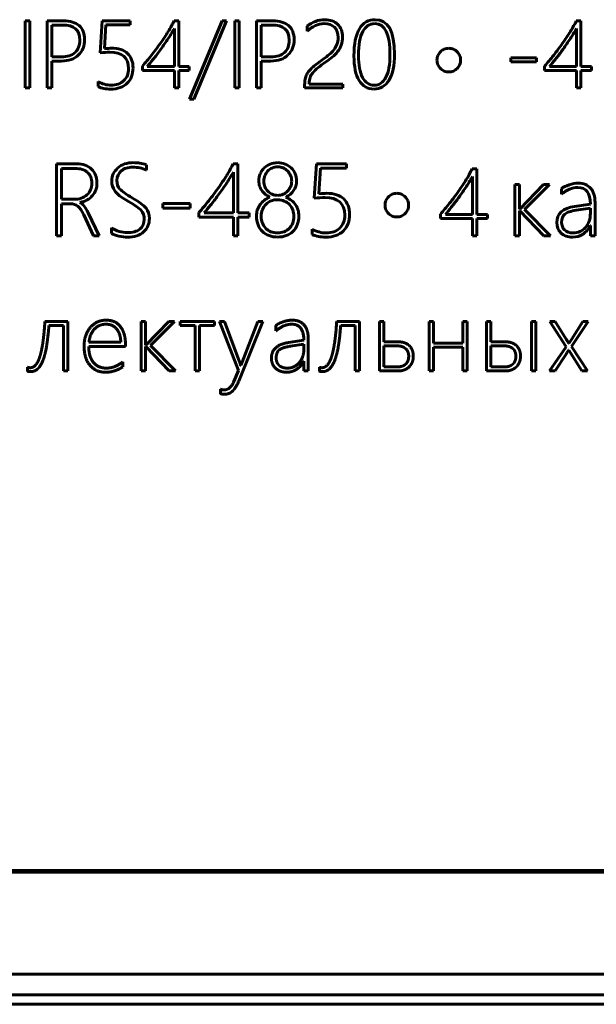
# Model space of a CAD drawing. Header units: millimetres. Extents: x -56 to 71, y -66 to 44.
# Tile 4 of 12: x -5 to 9, y -66 to -42. Entities that reach past the tile are written whole.
import ezdxf

# ---------------------------------------------------------------- set-up
doc = ezdxf.new("R2010")
doc.units = ezdxf.units.MM
doc.linetypes.add('K5LT32769', pattern=[0])
doc.linetypes.add('K5LT_BASIC', pattern=[0])

msp = doc.modelspace()

# ---------------------------------------------------------------- linework, layer by layer
at = {"color": 150, "linetype": 'K5LT_BASIC', "lineweight": 60, "true_color": 0x0080ff}
for p, q in [((-5.009, -42.374), (-5.009, -43.985)), ((-4.898, -42.374), (-5.009, -42.374)), ((-4.898, -43.985), (-4.898, -42.374)), ((-4.096, -42.374), (-4.484, -42.374)), ((-4.484, -42.374), (-4.484, -43.985)), ((-4.116, -42.475), (-4.374, -42.475)), ((-4.374, -42.475), (-4.374, -43.237)), ((-3.163, -42.374), (-3.211, -43.14)), ((-2.491, -42.374), (-3.163, -42.374)), ((-3.108, -43.041), (-3.071, -42.469)), ((-3.071, -42.469), (-2.491, -42.469)), ((-2.491, -42.469), (-2.491, -42.374)), ((-1.326, -42.374), (-1.436, -42.374)), ((-1.326, -43.47), (-1.326, -42.374)), ((-0.286, -42.374), (-1.064, -44.252)), ((-0.961, -44.252), (-0.178, -42.374)), ((-0.178, -42.374), (-0.286, -42.374)), ((0.018, -42.374), (0.018, -43.985)), ((0.128, -42.374), (0.018, -42.374)), ((0.128, -43.985), (0.128, -42.374)), ((0.931, -42.374), (0.543, -42.374)), ((0.543, -42.374), (0.543, -43.985)), ((0.653, -42.475), (0.653, -43.237)), ((0.911, -42.475), (0.653, -42.475)), ((1.758, -42.498), (1.758, -42.62)), ((8.325, -42.374), (8.215, -42.374)), ((8.325, -43.47), (8.325, -42.374)), ((-1.43, -43.47), (-1.43, -42.558)), ((8.221, -43.47), (8.221, -42.558)), ((-4.374, -43.237), (-4.144, -43.237)), ((0.653, -43.237), (0.883, -43.237)), ((-4.374, -43.985), (-4.374, -43.339)), ((-4.374, -43.339), (-4.142, -43.339)), ((-2.198, -43.462), (-2.198, -43.564)), ((-2.079, -43.47), (-1.43, -43.47)), ((-1.073, -43.47), (-1.326, -43.47)), ((-1.073, -43.564), (-1.073, -43.47)), ((0.653, -43.339), (0.885, -43.339)), ((0.653, -43.985), (0.653, -43.339)), ((7.259, -43.26), (6.645, -43.26)), ((6.645, -43.26), (6.645, -43.362)), ((6.645, -43.362), (7.259, -43.362)), ((7.259, -43.362), (7.259, -43.26)), ((7.453, -43.462), (7.453, -43.564)), ((7.572, -43.47), (8.221, -43.47)), ((8.578, -43.47), (8.325, -43.47)), ((8.578, -43.564), (8.578, -43.47)), ((-2.198, -43.564), (-1.43, -43.564)), ((-1.43, -43.564), (-1.43, -43.985)), ((-1.326, -43.985), (-1.326, -43.564)), ((-1.326, -43.564), (-1.073, -43.564)), ((7.453, -43.564), (8.221, -43.564)), ((8.221, -43.564), (8.221, -43.985)), ((8.325, -43.985), (8.325, -43.564)), ((8.325, -43.564), (8.578, -43.564)), ((-3.26, -43.833), (-3.26, -43.952)), ((1.696, -43.91), (1.696, -43.985)), ((1.806, -43.891), (1.806, -43.874)), ((2.609, -43.891), (1.806, -43.891)), ((2.609, -43.985), (2.609, -43.891)), ((-5.009, -43.985), (-4.898, -43.985)), ((-4.484, -43.985), (-4.374, -43.985)), ((-1.43, -43.985), (-1.326, -43.985)), ((0.018, -43.985), (0.128, -43.985)), ((0.543, -43.985), (0.653, -43.985)), ((1.696, -43.985), (2.609, -43.985)), ((8.221, -43.985), (8.325, -43.985)), ((-1.064, -44.252), (-0.961, -44.252)), ((-3.778, -45.808), (-4.258, -45.808)), ((-4.258, -45.808), (-4.258, -47.537)), ((-2.102, -45.956), (-2.102, -45.83)), ((0.096, -45.808), (-0.022, -45.808)), ((0.096, -46.984), (0.096, -45.808)), ((1.98, -45.808), (1.928, -46.63)), ((2.701, -45.808), (1.98, -45.808)), ((2.701, -45.909), (2.701, -45.808)), ((-4.139, -45.917), (-4.139, -46.658)), ((-3.816, -45.917), (-4.139, -45.917)), ((-0.015, -46.984), (-0.015, -46.006)), ((2.039, -46.524), (2.079, -45.909)), ((2.079, -45.909), (2.701, -45.909)), ((5.828, -45.926), (5.717, -45.926)), ((5.828, -47.021), (5.828, -45.926)), ((5.724, -47.021), (5.724, -46.11)), ((6.851, -46.302), (6.74, -46.302)), ((6.74, -46.302), (6.74, -47.537)), ((6.851, -46.892), (6.851, -46.302)), ((7.429, -46.302), (6.856, -46.892)), ((6.974, -46.905), (7.572, -46.302)), ((7.572, -46.302), (7.429, -46.302)), ((7.856, -46.404), (7.856, -46.538)), ((-4.139, -46.658), (-3.841, -46.658)), ((-4.139, -47.537), (-4.139, -46.766)), ((-4.139, -46.766), (-3.925, -46.766)), ((-3.695, -46.736), (-3.695, -46.731)), ((-1.047, -46.759), (-1.707, -46.759)), ((-1.707, -46.759), (-1.707, -46.867)), ((-1.047, -46.867), (-1.047, -46.759)), ((8.553, -46.771), (8.173, -46.828)), ((8.664, -47.537), (8.664, -46.734)), ((-3.604, -47.03), (-3.373, -47.537)), ((-3.238, -47.537), (-3.495, -46.986)), ((-1.707, -46.867), (-1.047, -46.867)), ((-0.84, -46.975), (-0.84, -47.085)), ((-0.711, -46.984), (-0.015, -46.984)), ((0.368, -46.984), (0.096, -46.984)), ((0.368, -47.085), (0.368, -46.984)), ((4.955, -47.013), (4.955, -47.115)), ((5.075, -47.021), (5.724, -47.021)), ((6.081, -47.021), (5.828, -47.021)), ((6.081, -47.115), (6.081, -47.021)), ((6.856, -46.892), (6.851, -46.892)), ((6.851, -46.931), (6.856, -46.931)), ((6.851, -47.537), (6.851, -46.931)), ((6.856, -46.931), (7.437, -47.537)), ((7.592, -47.537), (6.974, -46.905)), ((8.553, -46.872), (8.212, -46.922)), ((8.553, -46.993), (8.553, -46.872)), ((-0.84, -47.085), (-0.015, -47.085)), ((-0.015, -47.085), (-0.015, -47.537)), ((0.096, -47.085), (0.368, -47.085)), ((0.096, -47.537), (0.096, -47.085)), ((4.955, -47.115), (5.724, -47.115)), ((5.724, -47.115), (5.724, -47.537)), ((5.828, -47.537), (5.828, -47.115)), ((5.828, -47.115), (6.081, -47.115)), ((-2.941, -47.34), (-2.941, -47.475)), ((1.876, -47.374), (1.876, -47.501)), ((8.548, -47.289), (8.553, -47.289)), ((8.553, -47.289), (8.553, -47.537)), ((-4.258, -47.537), (-4.139, -47.537)), ((-3.373, -47.537), (-3.238, -47.537)), ((-0.015, -47.537), (0.096, -47.537)), ((5.724, -47.537), (5.828, -47.537)), ((6.74, -47.537), (6.851, -47.537)), ((7.437, -47.537), (7.592, -47.537)), ((8.553, -47.537), (8.664, -47.537)), ((-3.988, -49.588), (-4.536, -49.588)), ((-3.988, -50.778), (-3.988, -49.588)), ((-2.12, -49.588), (-2.226, -49.588)), ((-2.226, -49.588), (-2.226, -50.779)), ((-2.12, -50.157), (-2.12, -49.588)), ((-1.563, -49.588), (-2.115, -50.157)), ((-2.001, -50.17), (-1.424, -49.588)), ((-1.424, -49.588), (-1.563, -49.588)), ((-1.289, -49.588), (-1.289, -49.686)), ((-0.469, -49.588), (-1.289, -49.588)), ((-0.469, -49.686), (-0.469, -49.588)), ((-0.225, -49.588), (-0.345, -49.588)), ((-0.345, -49.588), (0.106, -50.769)), ((0.134, -50.557), (-0.225, -49.588)), ((0.113, -51.021), (0.692, -49.588)), ((0.576, -49.588), (0.193, -50.564)), ((0.692, -49.588), (0.576, -49.588)), ((3.013, -49.588), (2.465, -49.588)), ((3.013, -50.778), (3.013, -49.588)), ((3.489, -49.588), (3.489, -50.779)), ((3.595, -49.588), (3.489, -49.588)), ((3.595, -50.078), (3.595, -49.588)), ((4.68, -49.588), (4.68, -50.779)), ((4.786, -49.588), (4.68, -49.588)), ((4.786, -50.112), (4.786, -49.588)), ((5.595, -49.588), (5.489, -49.588)), ((5.489, -49.588), (5.489, -50.112)), ((5.595, -50.779), (5.595, -49.588)), ((6.061, -49.588), (6.061, -50.779)), ((6.167, -49.588), (6.061, -49.588)), ((6.167, -50.078), (6.167, -49.588)), ((7.138, -49.588), (7.138, -50.779)), ((7.244, -49.588), (7.138, -49.588)), ((7.244, -50.779), (7.244, -49.588)), ((7.582, -49.588), (7.973, -50.198)), ((7.708, -49.588), (7.582, -49.588)), ((7.973, -50.015), (7.708, -49.588)), ((8.096, -50.195), (8.5, -49.588)), ((8.375, -49.588), (8.098, -50.02)), ((8.5, -49.588), (8.375, -49.588)), ((-4.44, -49.686), (-4.094, -49.686)), ((-4.094, -49.686), (-4.094, -50.778)), ((-1.289, -49.686), (-0.932, -49.686)), ((-0.932, -49.686), (-0.932, -50.779)), ((-0.826, -50.779), (-0.826, -49.686)), ((-0.826, -49.686), (-0.469, -49.686)), ((1.007, -49.686), (1.007, -49.815)), ((2.561, -49.686), (2.907, -49.686)), ((2.907, -49.686), (2.907, -50.778)), ((-3.48, -50.091), (-2.715, -50.091)), ((1.677, -50.041), (1.311, -50.095)), ((1.783, -50.779), (1.783, -50.004)), ((3.936, -50.078), (3.595, -50.078)), ((6.507, -50.078), (6.167, -50.078)), ((8.098, -50.02), (8.039, -50.117)), ((-3.485, -50.189), (-2.604, -50.189)), ((-2.604, -50.189), (-2.604, -50.141)), ((-2.115, -50.157), (-2.12, -50.157)), ((-2.12, -50.195), (-2.115, -50.195)), ((-2.12, -50.779), (-2.12, -50.195)), ((-2.115, -50.195), (-1.556, -50.779)), ((-1.406, -50.779), (-2.001, -50.17)), ((1.677, -50.139), (1.35, -50.186)), ((1.677, -50.255), (1.677, -50.139)), ((3.914, -50.176), (3.595, -50.176)), ((3.595, -50.176), (3.595, -50.681)), ((5.489, -50.112), (4.786, -50.112)), ((4.786, -50.21), (5.489, -50.21)), ((4.786, -50.779), (4.786, -50.21)), ((5.489, -50.21), (5.489, -50.779)), ((6.485, -50.176), (6.167, -50.176)), ((6.167, -50.176), (6.167, -50.681)), ((7.973, -50.198), (7.575, -50.779)), ((7.988, -50.343), (8.03, -50.277)), ((8.03, -50.277), (8.034, -50.277)), ((8.039, -50.117), (8.034, -50.117)), ((8.034, -50.277), (8.348, -50.779)), ((8.484, -50.779), (8.096, -50.195)), ((-2.67, -50.677), (-2.67, -50.563)), ((0.193, -50.564), (0.165, -50.645)), ((1.672, -50.541), (1.677, -50.541)), ((1.677, -50.541), (1.677, -50.779)), ((7.705, -50.779), (7.968, -50.374)), ((-4.951, -50.69), (-4.951, -50.785)), ((-4.094, -50.778), (-3.988, -50.778)), ((-2.226, -50.779), (-2.12, -50.779)), ((-1.556, -50.779), (-1.406, -50.779)), ((-0.932, -50.779), (-0.826, -50.779)), ((0.106, -50.769), (-0.004, -51.033)), ((0.165, -50.645), (0.161, -50.645)), ((1.677, -50.779), (1.783, -50.779)), ((2.05, -50.69), (2.05, -50.785)), ((2.907, -50.778), (3.013, -50.778)), ((3.489, -50.779), (3.945, -50.779)), ((3.595, -50.681), (3.916, -50.681)), ((4.68, -50.779), (4.786, -50.779)), ((5.489, -50.779), (5.595, -50.779)), ((6.061, -50.779), (6.517, -50.779)), ((6.167, -50.681), (6.488, -50.681)), ((7.138, -50.779), (7.244, -50.779)), ((7.575, -50.779), (7.705, -50.779)), ((8.348, -50.779), (8.484, -50.779)), ((-0.327, -51.215), (-0.327, -51.321)), ((-44.75, -62.769), (59.25, -62.769))]:
    msp.add_line(p, q, dxfattribs=at)
at = {"color": 150, "linetype": 'K5LT32769', "lineweight": 60, "true_color": 0x0080ff}
for p, q in [((-44.791, -62.81), (59.291, -62.81)), ((-46.285, -65.256), (60.785, -65.256)), ((-46.285, -65.256), (60.785, -65.256)), ((60.785, -65.753), (-46.285, -65.753)), ((60.785, -65.753), (-46.285, -65.753)), ((-46.285, -65.981), (60.785, -65.981))]:
    msp.add_line(p, q, dxfattribs=at)
at = {"color": 150, "linetype": 'K5LT_BASIC', "lineweight": 60, "true_color": 0x0080ff}
for points, degree in [([(-3.699, -42.839), (-3.699, -42.597), (-3.838, -42.475), (-4.116, -42.475)], 3), ([(-3.716, -42.489), (-3.803, -42.413), (-3.93, -42.374), (-4.096, -42.374)], 3), ([(-3.584, -42.826), (-3.584, -42.678), (-3.628, -42.566), (-3.716, -42.489)], 3), ([(-1.436, -42.374), (-1.474, -42.453), (-1.522, -42.538), (-1.579, -42.631)], 3), ([(1.327, -42.839), (1.327, -42.597), (1.189, -42.475), (0.911, -42.475)], 3), ([(1.311, -42.489), (1.224, -42.413), (1.097, -42.374), (0.931, -42.374)], 3), ([(1.443, -42.826), (1.443, -42.678), (1.399, -42.566), (1.311, -42.489)], 3), ([(1.957, -42.387), (1.886, -42.414), (1.82, -42.451), (1.758, -42.498)], 3), ([(1.758, -42.62), (1.822, -42.563), (1.887, -42.52), (1.954, -42.488)], 3), ([(1.954, -42.488), (2.021, -42.457), (2.09, -42.441), (2.162, -42.441)], 3), ([(2.18, -42.347), (2.103, -42.347), (2.029, -42.36), (1.957, -42.387)], 3), ([(2.162, -42.441), (2.269, -42.441), (2.352, -42.47), (2.411, -42.529)], 3), ([(2.356, -42.376), (2.303, -42.356), (2.245, -42.347), (2.18, -42.347)], 3), ([(2.491, -42.459), (2.453, -42.423), (2.408, -42.395), (2.356, -42.376)], 3), ([(2.411, -42.529), (2.469, -42.588), (2.499, -42.671), (2.499, -42.777)], 3), ([(2.577, -42.589), (2.556, -42.538), (2.528, -42.495), (2.491, -42.459)], 3), ([(3.388, -42.347), (3.225, -42.347), (3.099, -42.419), (3.011, -42.565)], 3), ([(3.379, -42.441), (3.256, -42.441), (3.16, -42.504), (3.09, -42.631)], 3), ([(3.744, -43.188), (3.744, -42.69), (3.623, -42.441), (3.379, -42.441)], 3), ([(3.853, -43.172), (3.853, -42.622), (3.698, -42.347), (3.388, -42.347)], 3), ([(8.215, -42.374), (8.176, -42.453), (8.129, -42.538), (8.072, -42.631)], 3), ([(-1.579, -42.631), (-1.636, -42.724), (-1.698, -42.818), (-1.766, -42.914)], 3), ([(-1.43, -42.558), (-1.484, -42.653), (-1.541, -42.744), (-1.6, -42.832)], 3), ([(2.575, -42.958), (2.596, -42.9), (2.607, -42.834), (2.607, -42.76)], 3), ([(2.607, -42.76), (2.607, -42.697), (2.597, -42.64), (2.577, -42.589)], 3), ([(3.011, -42.565), (2.923, -42.711), (2.879, -42.927), (2.879, -43.214)], 3), ([(3.09, -42.631), (3.022, -42.757), (2.987, -42.947), (2.987, -43.2)], 3), ([(8.072, -42.631), (8.015, -42.724), (7.953, -42.818), (7.885, -42.914)], 3), ([(8.221, -42.558), (8.167, -42.653), (8.11, -42.744), (8.051, -42.832)], 3), ([(-3.813, -43.133), (-3.737, -43.064), (-3.699, -42.966), (-3.699, -42.839)], 3), ([(-3.731, -43.194), (-3.633, -43.098), (-3.584, -42.975), (-3.584, -42.826)], 3), ([(-1.766, -42.914), (-1.834, -43.01), (-1.905, -43.105), (-1.979, -43.199)], 3), ([(-1.6, -42.832), (-1.659, -42.92), (-1.717, -43.004), (-1.774, -43.082)], 3), ([(1.214, -43.133), (1.29, -43.064), (1.327, -42.966), (1.327, -42.839)], 3), ([(1.296, -43.194), (1.393, -43.098), (1.443, -42.975), (1.443, -42.826)], 3), ([(2.488, -43.114), (2.525, -43.067), (2.553, -43.015), (2.575, -42.958)], 3), ([(7.885, -42.914), (7.817, -43.01), (7.746, -43.105), (7.672, -43.199)], 3), ([(8.051, -42.832), (7.992, -42.92), (7.934, -43.004), (7.877, -43.082)], 3), ([(-4.144, -43.237), (-3.999, -43.237), (-3.888, -43.203), (-3.813, -43.133)], 3), ([(-4.142, -43.339), (-3.966, -43.339), (-3.829, -43.291), (-3.731, -43.194)], 3), ([(-3.211, -43.14), (-3.124, -43.131), (-3.047, -43.127), (-2.979, -43.127)], 3), ([(-2.941, -43.032), (-2.975, -43.032), (-3.03, -43.035), (-3.108, -43.041)], 3), ([(-2.979, -43.127), (-2.68, -43.127), (-2.53, -43.258), (-2.53, -43.52)], 3), ([(-2.554, -43.157), (-2.641, -43.074), (-2.771, -43.032), (-2.941, -43.032)], 3), ([(-2.422, -43.507), (-2.422, -43.357), (-2.466, -43.241), (-2.554, -43.157)], 3), ([(-1.979, -43.199), (-2.053, -43.292), (-2.126, -43.38), (-2.198, -43.462)], 3), ([(-1.774, -43.082), (-1.831, -43.16), (-1.886, -43.232), (-1.938, -43.298)], 3), ([(0.883, -43.237), (1.028, -43.237), (1.138, -43.203), (1.214, -43.133)], 3), ([(0.885, -43.339), (1.061, -43.339), (1.198, -43.291), (1.296, -43.194)], 3), ([(2.286, -43.183), (2.243, -43.217), (2.198, -43.252), (2.149, -43.287)], 3), ([(2.203, -43.36), (2.258, -43.321), (2.309, -43.282), (2.359, -43.243)], 3), ([(2.397, -43.072), (2.365, -43.111), (2.328, -43.148), (2.286, -43.183)], 3), ([(2.359, -43.243), (2.408, -43.204), (2.451, -43.161), (2.488, -43.114)], 3), ([(2.879, -43.214), (2.879, -43.474), (2.921, -43.672), (3.005, -43.808)], 3), ([(3.645, -43.729), (3.711, -43.603), (3.744, -43.423), (3.744, -43.188)], 3), ([(3.721, -43.798), (3.809, -43.655), (3.853, -43.447), (3.853, -43.172)], 3), ([(4.893, -43.207), (4.879, -43.243), (4.871, -43.279), (4.871, -43.318)], 3), ([(4.954, -43.117), (4.929, -43.142), (4.909, -43.173), (4.893, -43.207)], 3), ([(5.043, -43.056), (5.008, -43.07), (4.979, -43.09), (4.954, -43.117)], 3), ([(5.153, -43.033), (5.114, -43.033), (5.077, -43.04), (5.043, -43.056)], 3), ([(5.264, -43.056), (5.231, -43.04), (5.194, -43.033), (5.153, -43.033)], 3), ([(5.355, -43.117), (5.33, -43.09), (5.298, -43.07), (5.264, -43.056)], 3), ([(5.415, -43.207), (5.401, -43.173), (5.381, -43.142), (5.355, -43.117)], 3), ([(5.439, -43.318), (5.439, -43.279), (5.431, -43.243), (5.415, -43.207)], 3), ([(7.672, -43.199), (7.598, -43.292), (7.525, -43.38), (7.453, -43.462)], 3), ([(7.877, -43.082), (7.82, -43.16), (7.765, -43.232), (7.713, -43.298)], 3), ([(-1.938, -43.298), (-1.991, -43.364), (-2.038, -43.421), (-2.079, -43.47)], 3), ([(1.897, -43.48), (1.863, -43.51), (1.834, -43.539), (1.809, -43.569)], 3), ([(2.01, -43.389), (1.968, -43.42), (1.93, -43.451), (1.897, -43.48)], 3), ([(2.149, -43.287), (2.099, -43.324), (2.052, -43.358), (2.01, -43.389)], 3), ([(2.018, -43.498), (2.068, -43.458), (2.13, -43.412), (2.203, -43.36)], 3), ([(4.871, -43.318), (4.871, -43.357), (4.879, -43.393), (4.893, -43.427)], 3), ([(4.893, -43.427), (4.909, -43.463), (4.929, -43.493), (4.954, -43.518)], 3), ([(5.355, -43.518), (5.381, -43.493), (5.401, -43.463), (5.415, -43.427)], 3), ([(5.415, -43.427), (5.431, -43.393), (5.439, -43.357), (5.439, -43.318)], 3), ([(7.713, -43.298), (7.66, -43.364), (7.613, -43.421), (7.572, -43.47)], 3), ([(-2.53, -43.52), (-2.53, -43.64), (-2.567, -43.737), (-2.642, -43.81)], 3), ([(1.746, -43.664), (1.729, -43.698), (1.716, -43.734), (1.708, -43.775)], 3), ([(1.809, -43.569), (1.784, -43.599), (1.763, -43.63), (1.746, -43.664)], 3), ([(1.827, -43.734), (1.841, -43.693), (1.864, -43.654), (1.895, -43.615)], 3), ([(1.895, -43.615), (1.927, -43.578), (1.968, -43.538), (2.018, -43.498)], 3), ([(4.954, -43.518), (4.979, -43.543), (5.008, -43.563), (5.043, -43.579)], 3), ([(5.043, -43.579), (5.077, -43.593), (5.114, -43.6), (5.153, -43.6)], 3), ([(5.153, -43.6), (5.194, -43.6), (5.231, -43.593), (5.264, -43.579)], 3), ([(5.264, -43.579), (5.298, -43.563), (5.33, -43.543), (5.355, -43.518)], 3), ([(-2.951, -43.919), (-3.053, -43.919), (-3.156, -43.89), (-3.26, -43.833)], 3), ([(-3.26, -43.952), (-3.173, -43.993), (-3.074, -44.013), (-2.96, -44.013)], 3), ([(-2.642, -43.81), (-2.716, -43.882), (-2.819, -43.919), (-2.951, -43.919)], 3), ([(1.708, -43.775), (1.7, -43.815), (1.696, -43.86), (1.696, -43.91)], 3), ([(1.806, -43.874), (1.806, -43.821), (1.813, -43.774), (1.827, -43.734)], 3), ([(3.005, -43.808), (3.089, -43.945), (3.205, -44.013), (3.353, -44.013)], 3), ([(3.353, -44.013), (3.511, -44.013), (3.634, -43.941), (3.721, -43.798)], 3), ([(3.367, -43.919), (3.486, -43.919), (3.579, -43.855), (3.645, -43.729)], 3), ([(-3.418, -45.932), (-3.506, -45.849), (-3.625, -45.808), (-3.778, -45.808)], 3), ([(-2.41, -45.778), (-2.568, -45.778), (-2.695, -45.821), (-2.789, -45.906)], 3), ([(-2.102, -45.83), (-2.205, -45.796), (-2.307, -45.778), (-2.41, -45.778)], 3), ([(-0.022, -45.808), (-0.063, -45.892), (-0.114, -45.984), (-0.175, -46.084)], 3), ([(0.87, -45.811), (0.815, -45.834), (0.766, -45.864), (0.726, -45.904)], 3), ([(1.05, -45.778), (0.985, -45.778), (0.926, -45.79), (0.87, -45.811)], 3), ([(1.231, -45.812), (1.176, -45.79), (1.115, -45.778), (1.05, -45.778)], 3), ([(1.375, -45.905), (1.335, -45.866), (1.287, -45.835), (1.231, -45.812)], 3), ([(-3.516, -46.01), (-3.586, -45.948), (-3.686, -45.917), (-3.816, -45.917)], 3), ([(-3.411, -46.269), (-3.411, -46.159), (-3.446, -46.073), (-3.516, -46.01)], 3), ([(-3.287, -46.258), (-3.287, -46.123), (-3.331, -46.014), (-3.418, -45.932)], 3), ([(-2.789, -45.906), (-2.884, -45.991), (-2.931, -46.095), (-2.931, -46.217)], 3), ([(-2.808, -46.203), (-2.808, -46.111), (-2.774, -46.036), (-2.705, -45.976)], 3), ([(-2.705, -45.976), (-2.636, -45.917), (-2.543, -45.887), (-2.426, -45.887)], 3), ([(-2.426, -45.887), (-2.311, -45.887), (-2.203, -45.91), (-2.102, -45.956)], 3), ([(-0.175, -46.084), (-0.237, -46.183), (-0.303, -46.285), (-0.376, -46.388)], 3), ([(-0.015, -46.006), (-0.074, -46.107), (-0.134, -46.205), (-0.197, -46.299)], 3), ([(0.631, -46.043), (0.608, -46.097), (0.597, -46.156), (0.597, -46.219)], 3), ([(0.726, -45.904), (0.686, -45.943), (0.654, -45.99), (0.631, -46.043)], 3), ([(0.808, -45.98), (0.778, -46.011), (0.756, -46.048), (0.74, -46.089)], 3), ([(0.913, -45.907), (0.872, -45.925), (0.837, -45.949), (0.808, -45.98)], 3), ([(1.049, -45.88), (0.999, -45.88), (0.954, -45.889), (0.913, -45.907)], 3), ([(1.181, -45.906), (1.141, -45.888), (1.096, -45.88), (1.049, -45.88)], 3), ([(1.287, -45.978), (1.257, -45.947), (1.222, -45.923), (1.181, -45.906)], 3), ([(1.359, -46.087), (1.341, -46.045), (1.318, -46.009), (1.287, -45.978)], 3), ([(1.469, -46.045), (1.447, -45.991), (1.415, -45.944), (1.375, -45.905)], 3), ([(1.503, -46.219), (1.503, -46.157), (1.492, -46.099), (1.469, -46.045)], 3), ([(5.717, -45.926), (5.679, -46.004), (5.632, -46.09), (5.575, -46.183)], 3), ([(-3.527, -46.554), (-3.45, -46.485), (-3.411, -46.39), (-3.411, -46.269)], 3), ([(-3.395, -46.57), (-3.323, -46.486), (-3.287, -46.382), (-3.287, -46.258)], 3), ([(-2.738, -46.414), (-2.785, -46.362), (-2.808, -46.291), (-2.808, -46.203)], 3), ([(-0.197, -46.299), (-0.261, -46.394), (-0.323, -46.483), (-0.384, -46.567)], 3), ([(0.597, -46.219), (0.597, -46.261), (0.603, -46.302), (0.615, -46.34)], 3), ([(0.74, -46.089), (0.724, -46.131), (0.715, -46.176), (0.715, -46.223)], 3), ([(0.715, -46.223), (0.715, -46.271), (0.724, -46.316), (0.741, -46.357)], 3), ([(1.358, -46.356), (1.376, -46.315), (1.385, -46.27), (1.385, -46.223)], 3), ([(1.385, -46.223), (1.385, -46.174), (1.376, -46.129), (1.359, -46.087)], 3), ([(1.484, -46.341), (1.497, -46.302), (1.503, -46.262), (1.503, -46.219)], 3), ([(5.575, -46.183), (5.518, -46.275), (5.455, -46.37), (5.388, -46.466)], 3), ([(5.724, -46.11), (5.67, -46.204), (5.613, -46.295), (5.554, -46.384)], 3), ([(8.043, -46.311), (7.964, -46.337), (7.902, -46.367), (7.856, -46.404)], 3), ([(8.264, -46.272), (8.195, -46.272), (8.122, -46.285), (8.043, -46.311)], 3), ([(8.559, -46.39), (8.49, -46.312), (8.392, -46.272), (8.264, -46.272)], 3), ([(-3.841, -46.658), (-3.71, -46.658), (-3.605, -46.623), (-3.527, -46.554)], 3), ([(-2.433, -46.627), (-2.589, -46.537), (-2.69, -46.466), (-2.738, -46.414)], 3), ([(-0.376, -46.388), (-0.449, -46.49), (-0.525, -46.592), (-0.605, -46.693)], 3), ([(0.615, -46.34), (0.628, -46.379), (0.646, -46.416), (0.669, -46.449)], 3), ([(0.669, -46.449), (0.693, -46.482), (0.721, -46.512), (0.754, -46.54)], 3), ([(0.741, -46.357), (0.759, -46.399), (0.782, -46.434), (0.813, -46.465)], 3), ([(0.754, -46.54), (0.787, -46.567), (0.823, -46.59), (0.864, -46.609)], 3), ([(0.813, -46.465), (0.843, -46.495), (0.878, -46.52), (0.919, -46.537)], 3), ([(0.919, -46.537), (0.959, -46.555), (1.003, -46.564), (1.049, -46.564)], 3), ([(1.049, -46.564), (1.095, -46.564), (1.138, -46.555), (1.179, -46.537)], 3), ([(1.179, -46.537), (1.22, -46.52), (1.256, -46.495), (1.286, -46.465)], 3), ([(1.241, -46.609), (1.281, -46.59), (1.317, -46.567), (1.349, -46.54)], 3), ([(1.286, -46.465), (1.316, -46.433), (1.34, -46.397), (1.358, -46.356)], 3), ([(1.349, -46.54), (1.382, -46.513), (1.409, -46.483), (1.432, -46.449)], 3), ([(1.432, -46.449), (1.454, -46.416), (1.472, -46.379), (1.484, -46.341)], 3), ([(2.218, -46.514), (2.182, -46.514), (2.123, -46.518), (2.039, -46.524)], 3), ([(2.634, -46.648), (2.54, -46.559), (2.401, -46.514), (2.218, -46.514)], 3), ([(3.796, -46.537), (3.762, -46.551), (3.732, -46.571), (3.707, -46.598)], 3), ([(3.907, -46.514), (3.868, -46.514), (3.831, -46.521), (3.796, -46.537)], 3), ([(4.018, -46.537), (3.985, -46.521), (3.948, -46.514), (3.907, -46.514)], 3), ([(4.108, -46.598), (4.083, -46.571), (4.052, -46.551), (4.018, -46.537)], 3), ([(5.388, -46.466), (5.32, -46.561), (5.249, -46.656), (5.174, -46.75)], 3), ([(5.554, -46.384), (5.495, -46.472), (5.437, -46.555), (5.38, -46.633)], 3), ([(7.856, -46.538), (7.985, -46.428), (8.117, -46.374), (8.254, -46.374)], 3), ([(8.254, -46.374), (8.453, -46.374), (8.553, -46.506), (8.553, -46.771)], 3), ([(8.664, -46.734), (8.664, -46.584), (8.629, -46.469), (8.559, -46.39)], 3), ([(-3.925, -46.766), (-3.853, -46.766), (-3.794, -46.784), (-3.746, -46.82)], 3), ([(-3.695, -46.731), (-3.566, -46.707), (-3.466, -46.653), (-3.395, -46.57)], 3), ([(-3.495, -46.986), (-3.56, -46.846), (-3.627, -46.763), (-3.695, -46.736)], 3), ([(-2.529, -46.711), (-2.373, -46.802), (-2.271, -46.874), (-2.224, -46.927)], 3), ([(-0.605, -46.693), (-0.684, -46.793), (-0.763, -46.888), (-0.84, -46.975)], 3), ([(-0.384, -46.567), (-0.446, -46.651), (-0.504, -46.729), (-0.561, -46.799)], 3), ([(0.62, -46.792), (0.594, -46.831), (0.573, -46.873), (0.56, -46.918)], 3), ([(0.766, -46.779), (0.73, -46.814), (0.703, -46.856), (0.683, -46.905)], 3), ([(0.89, -46.697), (0.842, -46.717), (0.801, -46.744), (0.766, -46.779)], 3), ([(1.045, -46.667), (0.989, -46.667), (0.938, -46.677), (0.89, -46.697)], 3), ([(1.208, -46.7), (1.159, -46.678), (1.105, -46.667), (1.045, -46.667)], 3), ([(1.332, -46.786), (1.298, -46.749), (1.256, -46.721), (1.208, -46.7)], 3), ([(1.411, -46.912), (1.393, -46.864), (1.366, -46.822), (1.332, -46.786)], 3), ([(1.538, -46.918), (1.525, -46.873), (1.506, -46.831), (1.479, -46.792)], 3), ([(1.928, -46.63), (2.022, -46.621), (2.105, -46.616), (2.177, -46.616)], 3), ([(2.177, -46.616), (2.499, -46.616), (2.659, -46.756), (2.659, -47.037)], 3), ([(2.775, -47.023), (2.775, -46.863), (2.728, -46.738), (2.634, -46.648)], 3), ([(3.646, -46.688), (3.632, -46.724), (3.625, -46.76), (3.625, -46.799)], 3), ([(3.707, -46.598), (3.682, -46.623), (3.662, -46.654), (3.646, -46.688)], 3), ([(4.169, -46.688), (4.155, -46.654), (4.135, -46.623), (4.108, -46.598)], 3), ([(4.192, -46.799), (4.192, -46.76), (4.185, -46.724), (4.169, -46.688)], 3), ([(5.174, -46.75), (5.1, -46.844), (5.027, -46.932), (4.955, -47.013)], 3), ([(5.38, -46.633), (5.322, -46.712), (5.268, -46.784), (5.215, -46.849)], 3), ([(-3.746, -46.82), (-3.699, -46.856), (-3.651, -46.926), (-3.604, -47.03)], 3), ([(-2.224, -46.927), (-2.177, -46.979), (-2.154, -47.05), (-2.154, -47.138)], 3), ([(-0.561, -46.799), (-0.617, -46.87), (-0.667, -46.931), (-0.711, -46.984)], 3), ([(0.56, -46.918), (0.547, -46.963), (0.54, -47.008), (0.54, -47.053)], 3), ([(0.683, -46.905), (0.664, -46.954), (0.654, -47.008), (0.654, -47.065)], 3), ([(1.439, -47.065), (1.439, -47.012), (1.43, -46.96), (1.411, -46.912)], 3), ([(1.557, -47.053), (1.557, -47.008), (1.551, -46.963), (1.538, -46.918)], 3), ([(3.625, -46.799), (3.625, -46.838), (3.632, -46.874), (3.646, -46.908)], 3), ([(3.646, -46.908), (3.662, -46.944), (3.682, -46.974), (3.707, -46.999)], 3), ([(3.707, -46.999), (3.732, -47.024), (3.762, -47.044), (3.796, -47.06)], 3), ([(4.018, -47.06), (4.052, -47.044), (4.083, -47.024), (4.108, -46.999)], 3), ([(4.108, -46.999), (4.135, -46.974), (4.155, -46.944), (4.169, -46.908)], 3), ([(4.169, -46.908), (4.185, -46.874), (4.192, -46.838), (4.192, -46.799)], 3), ([(5.215, -46.849), (5.163, -46.915), (5.116, -46.972), (5.075, -47.021)], 3), ([(8.173, -46.828), (7.888, -46.873), (7.745, -47.003), (7.745, -47.218)], 3), ([(7.94, -47.011), (7.888, -47.053), (7.861, -47.12), (7.861, -47.213)], 3), ([(8.212, -46.922), (8.083, -46.94), (7.992, -46.97), (7.94, -47.011)], 3), ([(8.435, -47.333), (8.513, -47.245), (8.553, -47.132), (8.553, -46.993)], 3), ([(-2.154, -47.138), (-2.154, -47.239), (-2.189, -47.318), (-2.259, -47.374)], 3), ([(-2.168, -47.441), (-2.076, -47.357), (-2.03, -47.249), (-2.03, -47.116)], 3), ([(0.54, -47.053), (0.54, -47.135), (0.553, -47.207), (0.578, -47.27)], 3), ([(0.654, -47.065), (0.654, -47.126), (0.663, -47.181), (0.682, -47.23)], 3), ([(0.682, -47.23), (0.702, -47.279), (0.729, -47.321), (0.763, -47.356)], 3), ([(1.328, -47.356), (1.364, -47.321), (1.391, -47.279), (1.41, -47.23)], 3), ([(1.41, -47.23), (1.429, -47.181), (1.439, -47.126), (1.439, -47.065)], 3), ([(1.52, -47.269), (1.545, -47.206), (1.557, -47.134), (1.557, -47.053)], 3), ([(2.659, -47.037), (2.659, -47.167), (2.619, -47.27), (2.539, -47.348)], 3), ([(3.796, -47.06), (3.831, -47.074), (3.868, -47.081), (3.907, -47.081)], 3), ([(3.907, -47.081), (3.948, -47.081), (3.985, -47.074), (4.018, -47.06)], 3), ([(7.745, -47.218), (7.745, -47.319), (7.78, -47.402), (7.848, -47.468)], 3), ([(7.861, -47.213), (7.861, -47.286), (7.886, -47.347), (7.934, -47.394)], 3), ([(-2.566, -47.458), (-2.692, -47.458), (-2.818, -47.418), (-2.941, -47.34)], 3), ([(-2.941, -47.475), (-2.9, -47.499), (-2.841, -47.52), (-2.764, -47.539)], 3), ([(-2.259, -47.374), (-2.328, -47.43), (-2.431, -47.458), (-2.566, -47.458)], 3), ([(-2.558, -47.566), (-2.39, -47.566), (-2.26, -47.524), (-2.168, -47.441)], 3), ([(0.578, -47.27), (0.603, -47.333), (0.639, -47.386), (0.684, -47.43)], 3), ([(0.684, -47.43), (0.729, -47.473), (0.782, -47.507), (0.844, -47.529)], 3), ([(0.763, -47.356), (0.797, -47.391), (0.838, -47.418), (0.886, -47.437)], 3), ([(0.886, -47.437), (0.934, -47.456), (0.987, -47.465), (1.045, -47.465)], 3), ([(1.045, -47.465), (1.102, -47.465), (1.155, -47.456), (1.204, -47.437)], 3), ([(1.204, -47.437), (1.252, -47.418), (1.293, -47.391), (1.328, -47.356)], 3), ([(1.255, -47.529), (1.318, -47.507), (1.371, -47.473), (1.415, -47.429)], 3), ([(1.415, -47.429), (1.46, -47.386), (1.495, -47.332), (1.52, -47.269)], 3), ([(2.207, -47.465), (2.098, -47.465), (1.988, -47.435), (1.876, -47.374)], 3), ([(1.876, -47.501), (1.969, -47.544), (2.076, -47.566), (2.198, -47.566)], 3), ([(2.539, -47.348), (2.46, -47.426), (2.349, -47.465), (2.207, -47.465)], 3), ([(7.848, -47.468), (7.916, -47.533), (8.009, -47.566), (8.126, -47.566)], 3), ([(7.934, -47.394), (7.983, -47.441), (8.051, -47.465), (8.138, -47.465)], 3), ([(8.126, -47.566), (8.218, -47.566), (8.301, -47.541), (8.376, -47.491)], 3), ([(8.138, -47.465), (8.257, -47.465), (8.356, -47.421), (8.435, -47.333)], 3), ([(8.376, -47.491), (8.452, -47.441), (8.509, -47.374), (8.548, -47.289)], 3), ([(-2.764, -47.539), (-2.686, -47.557), (-2.617, -47.566), (-2.558, -47.566)], 3), ([(0.844, -47.529), (0.906, -47.552), (0.974, -47.564), (1.048, -47.564)], 3), ([(1.048, -47.564), (1.124, -47.564), (1.193, -47.552), (1.255, -47.529)], 3), ([(-4.536, -49.588), (-4.553, -49.857), (-4.581, -50.064)], 2), ([(-3.063, -49.559), (-3.3, -49.559), (-3.448, -49.738)], 2), ([(-2.723, -49.715), (-2.841, -49.559), (-3.063, -49.559)], 2), ([(1.186, -49.596), (1.073, -49.634), (1.007, -49.686)], 2), ([(1.399, -49.559), (1.299, -49.559), (1.186, -49.596)], 2), ([(1.682, -49.673), (1.582, -49.559), (1.399, -49.559)], 2), ([(2.465, -49.588), (2.448, -49.857), (2.419, -50.064)], 2), ([(-4.492, -50.157), (-4.46, -49.951), (-4.44, -49.686)], 2), ([(-3.448, -49.738), (-3.596, -49.916), (-3.596, -50.177)], 2), ([(-3.345, -49.769), (-3.454, -49.882), (-3.48, -50.091)], 2), ([(-3.067, -49.657), (-3.235, -49.657), (-3.345, -49.769)], 2), ([(-2.814, -49.771), (-2.906, -49.657), (-3.067, -49.657)], 2), ([(-2.715, -50.091), (-2.722, -49.885), (-2.814, -49.771)], 2), ([(-2.604, -50.141), (-2.604, -49.871), (-2.723, -49.715)], 2), ([(1.007, -49.815), (1.193, -49.657), (1.389, -49.657)], 2), ([(1.389, -49.657), (1.677, -49.657), (1.677, -50.041)], 2), ([(1.783, -50.004), (1.783, -49.787), (1.682, -49.673)], 2), ([(2.509, -50.157), (2.541, -49.951), (2.561, -49.686)], 2), ([(-4.581, -50.064), (-4.61, -50.272), (-4.652, -50.413)], 2), ([(1.311, -50.095), (0.899, -50.16), (0.899, -50.472)], 2), ([(2.419, -50.064), (2.391, -50.272), (2.349, -50.413)], 2), ([(4.089, -50.101), (4.02, -50.078), (3.936, -50.078)], 2), ([(4.205, -50.169), (4.158, -50.124), (4.089, -50.101)], 2), ([(6.661, -50.101), (6.592, -50.078), (6.507, -50.078)], 2), ([(6.777, -50.169), (6.729, -50.124), (6.661, -50.101)], 2), ([(8.034, -50.117), (8.024, -50.098), (7.973, -50.015)], 2), ([(-4.576, -50.505), (-4.524, -50.364), (-4.492, -50.157)], 2), ([(-3.596, -50.177), (-3.596, -50.478), (-3.455, -50.643)], 2), ([(-3.371, -50.572), (-3.485, -50.434), (-3.485, -50.189)], 2), ([(1.088, -50.273), (1.013, -50.333), (1.013, -50.467)], 2), ([(1.35, -50.186), (1.163, -50.213), (1.088, -50.273)], 2), ([(1.563, -50.583), (1.677, -50.456), (1.677, -50.255)], 2), ([(2.425, -50.505), (2.477, -50.364), (2.509, -50.157)], 2), ([(4.037, -50.195), (3.985, -50.176), (3.914, -50.176)], 2), ([(4.124, -50.247), (4.089, -50.214), (4.037, -50.195)], 2), ([(4.176, -50.325), (4.159, -50.28), (4.124, -50.247)], 2), ([(4.193, -50.423), (4.193, -50.37), (4.176, -50.325)], 2), ([(4.278, -50.277), (4.253, -50.214), (4.205, -50.169)], 2), ([(4.304, -50.423), (4.304, -50.341), (4.278, -50.277)], 2), ([(6.609, -50.195), (6.556, -50.176), (6.485, -50.176)], 2), ([(6.696, -50.247), (6.661, -50.214), (6.609, -50.195)], 2), ([(6.748, -50.325), (6.731, -50.28), (6.696, -50.247)], 2), ([(6.765, -50.423), (6.765, -50.37), (6.748, -50.325)], 2), ([(6.85, -50.277), (6.825, -50.214), (6.777, -50.169)], 2), ([(6.876, -50.423), (6.876, -50.341), (6.85, -50.277)], 2), ([(-4.652, -50.413), (-4.693, -50.554), (-4.751, -50.627)], 2), ([(-4.703, -50.721), (-4.627, -50.647), (-4.576, -50.505)], 2), ([(-3.061, -50.71), (-3.258, -50.71), (-3.371, -50.572)], 2), ([(-2.67, -50.563), (-2.861, -50.71), (-3.061, -50.71)], 2), ([(0.15, -50.605), (0.145, -50.589), (0.134, -50.557)], 2), ([(0.899, -50.472), (0.899, -50.617), (0.998, -50.713)], 2), ([(1.013, -50.467), (1.013, -50.573), (1.083, -50.642)], 2), ([(1.507, -50.735), (1.615, -50.663), (1.672, -50.541)], 2), ([(2.349, -50.413), (2.307, -50.554), (2.249, -50.627)], 2), ([(2.298, -50.721), (2.374, -50.647), (2.425, -50.505)], 2), ([(4.13, -50.605), (4.163, -50.57), (4.178, -50.523)], 2), ([(4.178, -50.523), (4.193, -50.476), (4.193, -50.423)], 2), ([(4.273, -50.58), (4.304, -50.513), (4.304, -50.423)], 2), ([(6.701, -50.605), (6.734, -50.57), (6.75, -50.523)], 2), ([(6.75, -50.523), (6.765, -50.476), (6.765, -50.423)], 2), ([(6.844, -50.58), (6.876, -50.513), (6.876, -50.423)], 2), ([(7.968, -50.374), (7.98, -50.357), (7.988, -50.343)], 2), ([(-4.921, -50.697), (-4.942, -50.694), (-4.951, -50.69)], 2), ([(-4.951, -50.785), (-4.938, -50.789), (-4.92, -50.792)], 2), ([(-4.887, -50.7), (-4.9, -50.7), (-4.921, -50.697)], 2), ([(-4.92, -50.792), (-4.902, -50.795), (-4.885, -50.795)], 2), ([(-4.751, -50.627), (-4.81, -50.7), (-4.887, -50.7)], 2), ([(-4.885, -50.795), (-4.778, -50.795), (-4.703, -50.721)], 2), ([(-3.455, -50.643), (-3.313, -50.808), (-3.083, -50.808)], 2), ([(-3.083, -50.808), (-2.855, -50.808), (-2.67, -50.677)], 2), ([(0.161, -50.645), (0.155, -50.627), (0.15, -50.605)], 2), ([(0.998, -50.713), (1.096, -50.808), (1.266, -50.808)], 2), ([(1.083, -50.642), (1.153, -50.71), (1.278, -50.71)], 2), ([(1.266, -50.808), (1.398, -50.808), (1.507, -50.735)], 2), ([(1.278, -50.71), (1.45, -50.71), (1.563, -50.583)], 2), ([(2.08, -50.697), (2.059, -50.694), (2.05, -50.69)], 2), ([(2.05, -50.785), (2.063, -50.789), (2.081, -50.792)], 2), ([(2.114, -50.7), (2.101, -50.7), (2.08, -50.697)], 2), ([(2.081, -50.792), (2.099, -50.795), (2.116, -50.795)], 2), ([(2.249, -50.627), (2.191, -50.7), (2.114, -50.7)], 2), ([(2.116, -50.795), (2.223, -50.795), (2.298, -50.721)], 2), ([(3.916, -50.681), (3.992, -50.681), (4.044, -50.661)], 2), ([(3.945, -50.779), (4.012, -50.779), (4.076, -50.757)], 2), ([(4.044, -50.661), (4.096, -50.64), (4.13, -50.605)], 2), ([(4.076, -50.757), (4.14, -50.736), (4.191, -50.692)], 2), ([(4.191, -50.692), (4.241, -50.648), (4.273, -50.58)], 2), ([(6.488, -50.681), (6.563, -50.681), (6.616, -50.661)], 2), ([(6.517, -50.779), (6.583, -50.779), (6.648, -50.757)], 2), ([(6.616, -50.661), (6.668, -50.64), (6.701, -50.605)], 2), ([(6.648, -50.757), (6.712, -50.736), (6.763, -50.692)], 2), ([(6.763, -50.692), (6.813, -50.648), (6.844, -50.58)], 2), ([(-0.004, -51.033), (-0.087, -51.231), (-0.23, -51.231)], 2), ([(-0.031, -51.259), (0.048, -51.181), (0.113, -51.021)], 2), ([(-0.23, -51.231), (-0.285, -51.231), (-0.327, -51.215)], 2), ([(-0.234, -51.337), (-0.11, -51.337), (-0.031, -51.259)], 2), ([(-0.327, -51.321), (-0.287, -51.337), (-0.234, -51.337)], 2)]:
    msp.add_open_spline(points, degree=degree, dxfattribs=at)
for points in [[(2.499, -42.777), (2.499, -42.838), (2.49, -42.893), (2.453, -42.988), (2.428, -43.032), (2.397, -43.072)], [(2.987, -43.2), (2.987, -43.431), (3.02, -43.609), (3.152, -43.856), (3.246, -43.919), (3.367, -43.919)], [(-2.96, -44.013), (-2.788, -44.013), (-2.655, -43.966), (-2.468, -43.779), (-2.422, -43.657), (-2.422, -43.507)], [(-2.931, -46.217), (-2.931, -46.307), (-2.908, -46.387), (-2.815, -46.524), (-2.704, -46.609), (-2.529, -46.711)], [(-2.03, -47.116), (-2.03, -47.024), (-2.057, -46.942), (-2.164, -46.8), (-2.271, -46.719), (-2.433, -46.627)], [(0.864, -46.609), (0.809, -46.629), (0.761, -46.654), (0.681, -46.717), (0.647, -46.752), (0.62, -46.792)], [(1.479, -46.792), (1.453, -46.752), (1.42, -46.717), (1.341, -46.654), (1.294, -46.629), (1.241, -46.609)], [(2.198, -47.566), (2.383, -47.566), (2.526, -47.516), (2.726, -47.315), (2.775, -47.184), (2.775, -47.023)]]:
    msp.add_open_spline(points, degree=3, knots=[0, 0, 0, 0, 1.5, 1.5, 3, 3, 3, 3], dxfattribs=at)

doc.saveas('drawing.dxf')
